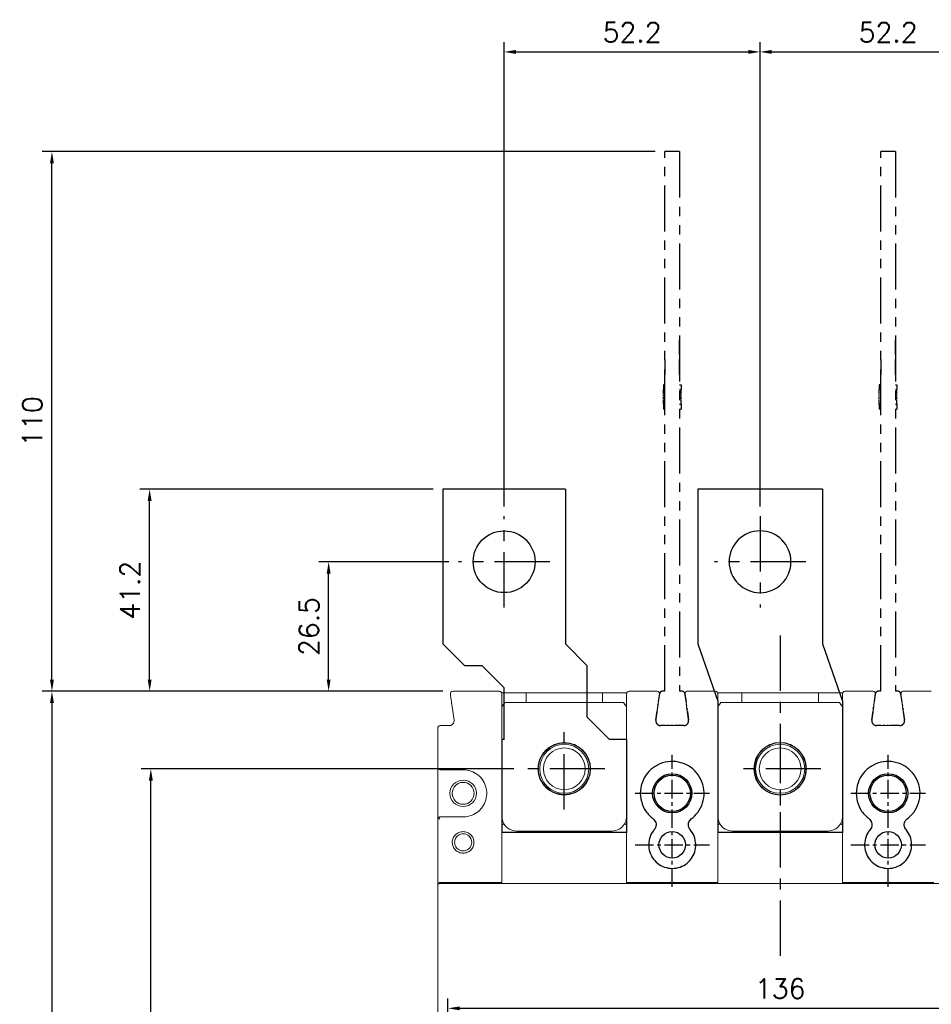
# Model space of a CAD drawing. Extents: x -2100 to 2710, y -907 to 1810.
# Tile 19 of 22: x -1012 to -826, y 1438 to 1638. Entities that reach past the tile are written whole.
import ezdxf

# ---------------------------------------------------------------- set-up
doc = ezdxf.new("R2010")
doc.units = 0
doc.header["$LTSCALE"] = 3
doc.header["$MEASUREMENT"] = 0
doc.linetypes.add('CENTER', pattern=[2, 1.25, -0.25, 0.25, -0.25])
doc.linetypes.add('PHANTOM2', pattern=[1.25, 0.625, -0.125, 0.125, -0.125, 0.125, -0.125])
doc.layers.get('0').update_dxf_attribs({"linetype": 'CONTINUOUS'})
doc.layers.get('Defpoints').update_dxf_attribs({"linetype": 'CONTINUOUS'})
for name, color, linetype in [('ce', 4, 'CENTER'), ('cen', 1, 'CENTER'), ('di', 3, 'CONTINUOUS'), ('DIM', 3, 'CONTINUOUS'), ('dwg', 7, 'CONTINUOUS'), ('TOP', 7, 'CONTINUOUS')]:
    doc.layers.add(name, color=color, linetype=linetype)
doc.styles.add('KIM', font='ROMANS.shx', dxfattribs={"height": 5, "bigfont": 'GSG1.shx'})
doc.styles.get("Standard").update_dxf_attribs({"font": 'romans.shx', "height": 4, "bigfont": 'ghs.shx'})
doc.dimstyles.new('STANDARD$0', dxfattribs={"dimtxt": 5, "dimasz": 5, "dimexe": 1, "dimexo": 2, "dimgap": 2, "dimtad": 1, "dimdec": 4, "dimzin": 12, "dimdsep": 46, "dimtxsty": 'KIM', "dimcen": -1, "dimdle": 0.1, "dimadec": 0, "dimazin": 0, "dimtfac": 1, "dimtdec": 4, "dimtmove": 0, "dimatfit": 3, "dimfxl": 0, "dimtolj": 1, "dimtzin": 0, "dimarcsym": 0})

# ---------------------------------------------------------------- blocks, each defined once
blk = doc.blocks.new('fsadfsafas')
at = {"layer": 'cen', "ltscale": 3}
for p, q in [((614, 610.86), (614, 629.46)), ((623.3, 620.16), (604.7, 620.16)), ((626.25, 569.66), (626.25, 586.26)), ((634.55, 577.96), (617.95, 577.96))]:
    blk.add_line(p, q, dxfattribs=at)
at = {"layer": 'dwg'}
for p, q in [((626.5, 634.96), (601.5, 634.96)), ((601.5, 634.96), (601.5, 603.46)), ((626.5, 634.96), (626.5, 603.41)), ((601.5, 603.46), (606, 598.96)), ((626.5, 603.41), (630.95, 598.96)), ((609.5, 598.96), (606, 598.96)), ((609.5, 598.96), (614, 594.46)), ((630.95, 588.46), (630.95, 598.96)), ((614, 583.96), (614, 594.46)), ((635.45, 583.96), (630.95, 588.46)), ((614, 583.96), (613.55, 583.96)), ((613.55, 583.96), (613.55, 564.96)), ((638.95, 583.96), (635.45, 583.96)), ((638.95, 583.96), (638.95, 564.96)), ((638.95, 564.96), (613.55, 564.96))]:
    blk.add_line(p, q, dxfattribs=at)
for centre, radius in [((614, 620.16), 6.3), ((626.25, 577.96), 5.3)]:
    blk.add_circle(centre, radius, dxfattribs=at)
blk = doc.blocks.new('fsadfadsfas')
at = {"layer": 'cen', "ltscale": 3}
for p, q in [((1428.96, 638.76), (1428.96, 655.36)), ((1437.26, 647.06), (1420.66, 647.06)), ((1424.86, 595.56), (1424.86, 614.16)), ((1434.16, 604.86), (1415.56, 604.86))]:
    blk.add_line(p, q, dxfattribs=at)
at = {"layer": 'dwg'}
for p, q in [((1416.26, 633.26), (1416.26, 660.06)), ((1441.66, 660.06), (1416.26, 660.06)), ((1441.66, 633.26), (1441.66, 660.06)), ((1412.16, 621.56), (1416.26, 633.26)), ((1437.56, 621.56), (1441.66, 633.26)), ((1412.16, 590.06), (1412.16, 621.56)), ((1437.56, 590.06), (1437.56, 621.56)), ((1437.56, 590.06), (1412.16, 590.06))]:
    blk.add_line(p, q, dxfattribs=at)
for centre, radius in [((1428.96, 647.06), 5.3), ((1424.86, 604.86), 6.3)]:
    blk.add_circle(centre, radius, dxfattribs=at)
blk = doc.blocks.new('*D13')
at = {"layer": 'Defpoints', "color": 0}
for p in [(-861.06, 1631.81), (-913.21, 1537.18), (-861.06, 1537.18)]:
    blk.add_point(p, dxfattribs=at)
at = {"layer": 'di'}
for p, q in [((-913.21, 1539.18), (-913.21, 1633.81)), ((-861.06, 1539.18), (-861.06, 1633.81)), ((-910.81, 1631.81), (-863.46, 1631.81))]:
    blk.add_line(p, q, dxfattribs=at)
for points in [[(-910.81, 1632.21), (-910.81, 1631.41), (-913.21, 1631.81)], [(-863.46, 1632.21), (-863.46, 1631.41), (-861.06, 1631.81)]]:
    blk.add_solid(points, dxfattribs=at)
at = {"layer": 'di', "insert": (-887.13, 1635.81), "char_height": 4, "attachment_point": 5}
blk.add_mtext('\\A1;52.2', dxfattribs=at)
blk = doc.blocks.new('*D14')
at = {"layer": 'Defpoints', "color": 0}
for p in [(-808.86, 1631.81), (-861.06, 1537.18), (-808.86, 1537.18)]:
    blk.add_point(p, dxfattribs=at)
at = {"layer": 'di'}
for p, q in [((-861.06, 1539.18), (-861.06, 1633.81)), ((-808.86, 1539.18), (-808.86, 1633.81)), ((-858.66, 1631.81), (-811.26, 1631.81))]:
    blk.add_line(p, q, dxfattribs=at)
for points in [[(-858.66, 1632.21), (-858.66, 1631.41), (-861.06, 1631.81)], [(-811.26, 1632.21), (-811.26, 1631.41), (-808.86, 1631.81)]]:
    blk.add_solid(points, dxfattribs=at)
at = {"layer": 'di', "insert": (-834.96, 1635.81), "char_height": 4, "attachment_point": 5}
blk.add_mtext('\\A1;52.2', dxfattribs=at)
blk = doc.blocks.new('*D22')
at = {"layer": 'Defpoints', "color": 0}
for p in [(-923.68, 1501.48), (-1005.37, 1244.88), (-923.68, 1244.88)]:
    blk.add_point(p, dxfattribs=at)
at = {"layer": 'di'}
for p, q in [((-925.68, 1501.48), (-1007.37, 1501.48)), ((-1005.37, 1499.08), (-1005.37, 1247.28)), ((-925.68, 1244.88), (-1007.37, 1244.88))]:
    blk.add_line(p, q, dxfattribs=at)
for points in [[(-1005.77, 1499.08), (-1004.97, 1499.08), (-1005.37, 1501.48)], [(-1005.77, 1247.28), (-1004.97, 1247.28), (-1005.37, 1244.88)]]:
    blk.add_solid(points, dxfattribs=at)
at = {"layer": 'di', "insert": (-1009.37, 1373.18), "char_height": 4, "attachment_point": 5, "rotation": 90}
blk.add_mtext('\\A1;257', dxfattribs=at)
blk = doc.blocks.new('*D23')
at = {"layer": 'Defpoints', "color": 0}
for p in [(-985.21, 1485.68), (-909.26, 1485.68), (-909.26, 1260.68)]:
    blk.add_point(p, dxfattribs=at)
at = {"layer": 'di'}
for p, q in [((-911.26, 1485.68), (-987.21, 1485.68)), ((-985.21, 1263.08), (-985.21, 1483.28)), ((-911.26, 1260.68), (-987.21, 1260.68))]:
    blk.add_line(p, q, dxfattribs=at)
for points in [[(-985.61, 1483.28), (-984.81, 1483.28), (-985.21, 1485.68)], [(-985.61, 1263.08), (-984.81, 1263.08), (-985.21, 1260.68)]]:
    blk.add_solid(points, dxfattribs=at)
at = {"layer": 'di', "insert": (-989.21, 1373.18), "char_height": 4, "attachment_point": 5, "rotation": 90}
blk.add_mtext('\\A1;225', dxfattribs=at)
blk = doc.blocks.new('*D25')
at = {"layer": 'Defpoints', "color": 0}
for p in [(-985.46, 1542.68), (-925.71, 1542.68), (-923.68, 1501.48)]:
    blk.add_point(p, dxfattribs=at)
at = {"layer": 'di'}
for p, q in [((-927.71, 1542.68), (-987.46, 1542.68)), ((-985.46, 1503.88), (-985.46, 1540.28)), ((-925.68, 1501.48), (-987.46, 1501.48))]:
    blk.add_line(p, q, dxfattribs=at)
for points in [[(-985.86, 1540.28), (-985.06, 1540.28), (-985.46, 1542.68)], [(-985.86, 1503.88), (-985.06, 1503.88), (-985.46, 1501.48)]]:
    blk.add_solid(points, dxfattribs=at)
at = {"layer": 'di', "insert": (-989.46, 1522.08), "char_height": 4, "attachment_point": 5, "rotation": 90}
blk.add_mtext('\\A1;41.2', dxfattribs=at)
blk = doc.blocks.new('*D43')
at = {"layer": 'Defpoints', "color": 0}
for p in [(-948.98, 1527.88), (-922.51, 1527.88), (-923.68, 1501.48)]:
    blk.add_point(p, dxfattribs=at)
at = {"layer": 'di'}
for p, q in [((-924.51, 1527.88), (-950.98, 1527.88)), ((-948.98, 1503.88), (-948.98, 1525.48)), ((-925.68, 1501.48), (-950.98, 1501.48))]:
    blk.add_line(p, q, dxfattribs=at)
for points in [[(-949.38, 1525.48), (-948.58, 1525.48), (-948.98, 1527.88)], [(-949.38, 1503.88), (-948.58, 1503.88), (-948.98, 1501.48)]]:
    blk.add_solid(points, dxfattribs=at)
at = {"layer": 'di', "insert": (-952.98, 1514.68), "char_height": 4, "attachment_point": 5, "rotation": 90}
blk.add_mtext('\\A1;26.5', dxfattribs=at)
blk = doc.blocks.new('*D45')
at = {"layer": 'Defpoints', "color": 0}
for p in [(-789.25, 1436.86), (-924.67, 1417.44), (-789.25, 1417.25)]:
    blk.add_point(p, dxfattribs=at)
at = {"layer": 'di'}
for p, q in [((-924.67, 1419.44), (-924.67, 1438.86)), ((-789.25, 1419.25), (-789.25, 1438.86)), ((-922.27, 1436.86), (-791.65, 1436.86))]:
    blk.add_line(p, q, dxfattribs=at)
for points in [[(-922.27, 1437.26), (-922.27, 1436.46), (-924.67, 1436.86)], [(-791.65, 1437.26), (-791.65, 1436.46), (-789.25, 1436.86)]]:
    blk.add_solid(points, dxfattribs=at)
at = {"layer": 'di', "insert": (-856.96, 1440.86), "char_height": 4, "attachment_point": 5}
blk.add_mtext('\\A1;136', dxfattribs=at)
blk = doc.blocks.new('ftuseduets')
at = {"layer": 'DIM', "color": 4, "linetype": 'PHANTOM2', "ltscale": 0.2}
for p, q in [((507.828, 171.36), (507.984, 172.446)), ((509.005, 172.446), (509.163, 171.361))]:
    blk.add_line(p, q, dxfattribs=at)
for centre, radius, start, end in [((508.083, 172.432), 0.1, 90, 171.87), ((508.907, 172.432), 0.1, 8.2422, 90), ((508.026, 171.332), 0.2, 171.87, 270), ((508.965, 171.332), 0.2, 270, 8.2422)]:
    blk.add_arc(centre, radius, start, end, dxfattribs=at)
at = {"layer": 'TOP', "color": 4, "linetype": 'PHANTOM2'}
for p, q in [((508.196, 172.532), (508.196, 194.532)), ((508.796, 194.532), (508.196, 194.532)), ((508.796, 194.532), (508.796, 172.532)), ((508.796, 186.258), (508.796, 186.863)), ((508.196, 186.056), (508.196, 185.45)), ((508.796, 185.45), (508.796, 186.056)), ((508.156, 185.032), (508.136, 185.032)), ((508.136, 185.032), (508.136, 184.965)), ((508.136, 184.958), (508.136, 184.936)), ((508.136, 184.928), (508.136, 184.906)), ((508.136, 184.899), (508.136, 184.832)), ((508.136, 184.632), (508.136, 184.832)), ((508.156, 184.832), (508.136, 184.832)), ((508.165, 185.032), (508.158, 185.032)), ((508.165, 184.832), (508.158, 184.832)), ((508.174, 185.032), (508.167, 185.032)), ((508.174, 184.832), (508.167, 184.832)), ((508.196, 185.032), (508.176, 185.032)), ((508.196, 184.832), (508.176, 184.832)), ((508.796, 185.032), (508.816, 185.032)), ((508.796, 184.832), (508.816, 184.832)), ((508.818, 185.032), (508.825, 185.032)), ((508.818, 184.832), (508.825, 184.832)), ((508.827, 185.032), (508.834, 185.032)), ((508.827, 184.832), (508.834, 184.832)), ((508.836, 185.032), (508.856, 185.032)), ((508.836, 184.832), (508.856, 184.832)), ((508.856, 185.032), (508.856, 184.965)), ((508.856, 184.958), (508.856, 184.936)), ((508.856, 184.928), (508.856, 184.906)), ((508.856, 184.899), (508.856, 184.832)), ((508.856, 184.632), (508.856, 184.832)), ((508.136, 184.543), (508.136, 184.61)), ((508.136, 184.454), (508.136, 184.521)), ((508.136, 184.232), (508.136, 184.432)), ((508.856, 184.543), (508.856, 184.61)), ((508.856, 184.454), (508.856, 184.521)), ((508.856, 184.232), (508.856, 184.432)), ((508.136, 184.232), (508.136, 184.165)), ((508.156, 184.232), (508.136, 184.232)), ((508.136, 184.158), (508.136, 184.136)), ((508.136, 184.128), (508.136, 184.106)), ((508.136, 184.099), (508.136, 184.032)), ((508.156, 184.032), (508.136, 184.032)), ((508.165, 184.232), (508.158, 184.232)), ((508.165, 184.032), (508.158, 184.032)), ((508.174, 184.232), (508.167, 184.232)), ((508.174, 184.032), (508.167, 184.032)), ((508.196, 184.232), (508.176, 184.232)), ((508.196, 184.032), (508.176, 184.032)), ((508.796, 184.232), (508.816, 184.232)), ((508.796, 184.032), (508.816, 184.032)), ((508.818, 184.232), (508.825, 184.232)), ((508.818, 184.032), (508.825, 184.032)), ((508.827, 184.232), (508.834, 184.232)), ((508.827, 184.032), (508.834, 184.032)), ((508.836, 184.232), (508.856, 184.232)), ((508.836, 184.032), (508.856, 184.032)), ((508.856, 184.232), (508.856, 184.165)), ((508.856, 184.158), (508.856, 184.136)), ((508.856, 184.128), (508.856, 184.106)), ((508.856, 184.099), (508.856, 184.032))]:
    blk.add_line(p, q, dxfattribs=at)
at = {"layer": 'TOP', "color": 4, "linetype": 'PHANTOM2', "ltscale": 0.2}
for p, q in [((508.196, 172.532), (508.083, 172.532)), ((508.907, 172.532), (508.796, 172.532)), ((508.833, 172.532), (508.796, 172.532)), ((508.85, 172.532), (508.838, 172.532)), ((508.867, 172.532), (508.854, 172.532)), ((508.907, 172.532), (508.871, 172.532)), ((508.965, 171.132), (508.026, 171.132))]:
    blk.add_line(p, q, dxfattribs=at)
blk = doc.blocks.new('123126')
at = {"layer": 'ce'}
blk.add_blockref('ftuseduets', (-1607.61, 1643.428), dxfattribs=at)
blk = doc.blocks.new('*D118')
at = {"layer": 'Defpoints', "color": 0}
for p in [(-1005.37, 1611.48), (-880.46, 1611.48), (-923.68, 1501.48)]:
    blk.add_point(p, dxfattribs=at)
at = {"layer": 'di'}
for p, q in [((-882.46, 1611.48), (-1007.37, 1611.48)), ((-1005.37, 1503.88), (-1005.37, 1609.08)), ((-925.68, 1501.48), (-1007.37, 1501.48))]:
    blk.add_line(p, q, dxfattribs=at)
for points in [[(-1005.77, 1609.08), (-1004.97, 1609.08), (-1005.37, 1611.48)], [(-1005.77, 1503.88), (-1004.97, 1503.88), (-1005.37, 1501.48)]]:
    blk.add_solid(points, dxfattribs=at)
at = {"layer": 'di', "insert": (-1009.37, 1556.48), "char_height": 4, "attachment_point": 5, "rotation": 90}
blk.add_mtext('\\A1;110', dxfattribs=at)

msp = doc.modelspace()

# ---------------------------------------------------------------- linework, layer by layer
at = {"color": 7, "linetype": 'Continuous', "lineweight": 15}
for p, q in [((-923.683, 1501.484), (-914.159, 1501.484)), ((-887.759, 1501.484), (-882.036, 1501.484)), ((-875.883, 1501.484), (-870.159, 1501.484)), ((-843.759, 1501.484), (-838.036, 1501.484)), ((-831.883, 1501.484), (-826.159, 1501.484)), ((-913.701, 1501.184), (-908.759, 1501.184)), ((-908.759, 1501.184), (-908.759, 1499.184)), ((-893.159, 1501.184), (-908.759, 1501.184)), ((-893.159, 1499.184), (-893.159, 1501.184)), ((-893.159, 1501.184), (-888.218, 1501.184)), ((-864.759, 1501.184), (-869.701, 1501.184)), ((-864.759, 1501.184), (-864.759, 1499.184)), ((-849.159, 1501.184), (-864.759, 1501.184)), ((-849.159, 1499.184), (-849.159, 1501.184)), ((-844.218, 1501.184), (-849.159, 1501.184)), ((-923.422, 1495.625), (-923.821, 1498.413)), ((-913.059, 1499.184), (-913.659, 1498.334)), ((-913.659, 1498.484), (-913.659, 1475.984)), ((-913.059, 1499.184), (-888.859, 1499.184)), ((-888.259, 1498.334), (-888.859, 1499.184)), ((-888.259, 1475.984), (-888.259, 1498.484)), ((-881.898, 1498.413), (-882.296, 1495.625)), ((-881.872, 1498.296), (-882.296, 1495.325)), ((-876.047, 1498.296), (-875.622, 1495.325)), ((-875.622, 1495.625), (-876.021, 1498.413)), ((-869.059, 1499.184), (-869.659, 1498.334)), ((-869.659, 1498.484), (-869.659, 1475.984)), ((-869.059, 1499.184), (-844.859, 1499.184)), ((-844.259, 1498.334), (-844.859, 1499.184)), ((-844.259, 1475.984), (-844.259, 1498.484)), ((-837.898, 1498.413), (-838.296, 1495.625)), ((-837.872, 1498.296), (-838.296, 1495.325)), ((-832.047, 1498.296), (-831.622, 1495.325)), ((-831.622, 1495.625), (-832.021, 1498.413)), ((-926.759, 1485.984), (-926.759, 1493.984)), ((-926.259, 1494.484), (-924.412, 1494.484)), ((-881.306, 1494.484), (-876.612, 1494.484)), ((-837.306, 1494.484), (-832.612, 1494.484)), ((-926.759, 1475.384), (-926.759, 1485.984)), ((-921.559, 1485.484), (-926.259, 1485.484)), ((-926.759, 1461.984), (-926.759, 1475.384)), ((-926.259, 1475.884), (-921.559, 1475.884)), ((-913.659, 1462.484), (-913.659, 1474.181)), ((-888.259, 1462.484), (-888.259, 1474.181)), ((-869.659, 1462.484), (-869.659, 1474.181)), ((-844.259, 1462.484), (-844.259, 1474.181)), ((-910.659, 1472.984), (-891.259, 1472.984)), ((-866.659, 1472.984), (-847.259, 1472.984)), ((-926.759, 1461.719), (-926.759, 1461.984)), ((-926.759, 1284.649), (-926.759, 1461.719)), ((-926.478, 1462.484), (-926.478, 1462.283)), ((-926.31, 1462.484), (-926.478, 1462.484)), ((-926.459, 1462.284), (-787.459, 1462.284)), ((-926.31, 1462.484), (-913.659, 1462.484)), ((-888.259, 1462.484), (-869.659, 1462.484)), ((-844.259, 1462.484), (-825.659, 1462.484))]:
    msp.add_line(p, q, dxfattribs=at)
at = {"color": 7, "linetype": 'Continuous', "lineweight": 15, "flags": 128}
for points in [[(-881.541, 1500.613), (-881.537, 1500.72), (-881.554, 1500.817)], [(-837.541, 1500.613), (-837.537, 1500.72), (-837.554, 1500.817)]]:
    msp.add_lwpolyline(points, dxfattribs=at)
at = {"color": 7, "linetype": 'Continuous', "lineweight": 15}
for centre, radius in [((-900.959, 1485.684), 5.35), ((-900.959, 1485.684), 5), ((-900.959, 1485.684), 4.25), ((-856.959, 1485.684), 5.35), ((-856.959, 1485.684), 5), ((-856.959, 1485.684), 4.25), ((-921.559, 1480.684), 2.7), ((-921.559, 1480.684), 2.225)]:
    msp.add_circle(centre, radius, dxfattribs=at)
for centre, radius in [((-878.959, 1480.684), 4), ((-878.959, 1480.684), 3.7), ((-834.959, 1480.684), 4), ((-834.959, 1480.684), 3.7), ((-878.959, 1470.184), 2.7), ((-834.959, 1470.184), 2.7)]:
    msp.add_circle(centre, radius)
for centre, radius, start, end in [((-923.683, 1500.984), 0.5, 90, 188.1301), ((-914.159, 1500.984), 0.5, 0, 90), ((-887.759, 1500.984), 0.5, 90, 180), ((-882.036, 1500.984), 0.5, 351.8699, 90), ((-875.883, 1500.984), 0.5, 90, 188.1301), ((-870.159, 1500.984), 0.5, 0, 90), ((-843.759, 1500.984), 0.5, 90, 180), ((-838.036, 1500.984), 0.5, 351.8699, 90), ((-831.883, 1500.984), 0.5, 90, 188.1301), ((-875.883, 1500.684), 0.5, 149.25665, 188.1301), ((-831.883, 1500.684), 0.5, 149.25665, 188.1301), ((-926.259, 1493.984), 0.5, 90, 180), ((-926.259, 1485.984), 0.5, 180, 270), ((-926.259, 1475.384), 0.5, 137.9984, 180), ((-910.659, 1475.984), 3, 210.11955, 270), ((-891.259, 1475.984), 3, 270, 330.26227), ((-866.659, 1475.984), 3, 209.73773, 270), ((-847.259, 1475.984), 3, 270, 330.26227)]:
    msp.add_arc(centre, radius, start, end, dxfattribs=at)
msp.add_ellipse((-926.459, 1461.984), major_axis=(0, -0.301), ratio=0.9982744, start_param=3.1415927, end_param=4.712389, dxfattribs=at)
for points, knots in [([(-923.821, 1498.413), (-923.861, 1498.697), (-923.942, 1499.265), (-924.05, 1500.02), (-924.131, 1500.586), (-924.172, 1500.874), (-924.176, 1500.903), (-924.178, 1500.913)], [0, 0, 0, 0, 0.2174332, 0.4348541, 0.652388, 0.8686965, 1, 1, 1, 1]), ([(-913.659, 1500.984), (-913.659, 1500.956), (-913.659, 1500.901), (-913.659, 1500.466), (-913.659, 1499.827), (-913.659, 1499.125), (-913.659, 1498.664), (-913.659, 1498.484)], [0, 0, 0, 0, 0.216177, 0.4323752, 0.6479764, 0.8624563, 1, 1, 1, 1]), ([(-888.259, 1498.484), (-888.259, 1498.763), (-888.259, 1499.32), (-888.259, 1500.064), (-888.259, 1500.629), (-888.259, 1500.938), (-888.259, 1500.971), (-888.259, 1500.984)], [0, 0, 0, 0, 0.2116692, 0.4233033, 0.6359511, 0.850839, 1, 1, 1, 1]), ([(-881.541, 1500.913), (-881.545, 1500.886), (-881.552, 1500.832), (-881.613, 1500.41), (-881.702, 1499.788), (-881.802, 1499.084), (-881.87, 1498.61), (-881.898, 1498.413)], [0, 0, 0, 0, 0.21175, 0.4235127, 0.6352042, 0.8481867, 1, 1, 1, 1]), ([(-876.021, 1498.413), (-876.061, 1498.695), (-876.141, 1499.257), (-876.249, 1500.009), (-876.329, 1500.574), (-876.372, 1500.871), (-876.376, 1500.901), (-876.378, 1500.913)], [0, 0, 0, 0, 0.2162174, 0.4325031, 0.6470846, 0.8596141, 1, 1, 1, 1]), ([(-869.659, 1500.984), (-869.659, 1500.956), (-869.659, 1500.9), (-869.659, 1500.461), (-869.659, 1499.817), (-869.659, 1499.115), (-869.659, 1498.659), (-869.659, 1498.484)], [0, 0, 0, 0, 0.2178729, 0.4357917, 0.6524092, 0.8666222, 1, 1, 1, 1]), ([(-844.259, 1498.484), (-844.259, 1498.763), (-844.259, 1499.32), (-844.259, 1500.064), (-844.259, 1500.629), (-844.259, 1500.938), (-844.259, 1500.971), (-844.259, 1500.984)], [0, 0, 0, 0, 0.2116692, 0.4233033, 0.6359511, 0.850839, 1, 1, 1, 1]), ([(-837.541, 1500.913), (-837.545, 1500.886), (-837.552, 1500.832), (-837.613, 1500.41), (-837.702, 1499.788), (-837.802, 1499.084), (-837.87, 1498.61), (-837.898, 1498.413)], [0, 0, 0, 0, 0.21175, 0.4235127, 0.6352041, 0.8481867, 1, 1, 1, 1]), ([(-832.021, 1498.413), (-832.061, 1498.695), (-832.141, 1499.257), (-832.249, 1500.009), (-832.329, 1500.574), (-832.372, 1500.871), (-832.376, 1500.901), (-832.378, 1500.913)], [0, 0, 0, 0, 0.2162174, 0.4325031, 0.6470846, 0.8596141, 1, 1, 1, 1]), ([(-924.412, 1494.484), (-924.3, 1494.495), (-924.075, 1494.517), (-923.775, 1494.69), (-923.549, 1494.944), (-923.409, 1495.27), (-923.418, 1495.504), (-923.422, 1495.625)], [0, 0, 0, 0, 0.19777454, 0.3953571, 0.5924541, 0.78913881, 1, 1, 1, 1]), ([(-882.296, 1495.625), (-882.301, 1495.513), (-882.311, 1495.287), (-882.183, 1494.967), (-881.965, 1494.708), (-881.662, 1494.522), (-881.428, 1494.497), (-881.306, 1494.484)], [0, 0, 0, 0, 0.1964016, 0.3928595, 0.5895785, 0.7867319, 1, 1, 1, 1]), ([(-876.612, 1494.484), (-876.5, 1494.495), (-876.275, 1494.517), (-875.975, 1494.69), (-875.749, 1494.944), (-875.609, 1495.27), (-875.618, 1495.504), (-875.622, 1495.625)], [0, 0, 0, 0, 0.1973377, 0.394695, 0.5920254, 0.7890442, 1, 1, 1, 1]), ([(-838.296, 1495.625), (-838.301, 1495.513), (-838.311, 1495.287), (-838.183, 1494.967), (-837.965, 1494.708), (-837.662, 1494.522), (-837.428, 1494.497), (-837.306, 1494.484)], [0, 0, 0, 0, 0.1964016, 0.3928595, 0.5895785, 0.7867319, 1, 1, 1, 1]), ([(-832.612, 1494.484), (-832.5, 1494.495), (-832.275, 1494.517), (-831.975, 1494.69), (-831.749, 1494.944), (-831.609, 1495.27), (-831.618, 1495.504), (-831.622, 1495.625)], [0, 0, 0, 0, 0.1973377, 0.3946958, 0.5920255, 0.7890443, 1, 1, 1, 1]), ([(-921.559, 1475.884), (-921.385, 1475.89), (-920.673, 1475.914), (-919.446, 1476.275), (-918.106, 1477.219), (-917.155, 1478.556), (-916.699, 1480.132), (-916.79, 1481.771), (-917.418, 1483.289), (-918.511, 1484.503), (-919.945, 1485.326), (-921.021, 1485.431), (-921.559, 1485.484)], [0, 0, 0, 0, 0.0349024, 0.1422144, 0.2496426, 0.3568779, 0.4640098, 0.5713243, 0.6787558, 0.7859579, 0.8929777, 1, 1, 1, 1]), ([(-926.259, 1475.884), (-926.26, 1475.884), (-926.314, 1475.884), (-926.428, 1475.865), (-926.554, 1475.798), (-926.616, 1475.733), (-926.631, 1475.719)], [0, 0, 0, 0, 0.0083714, 0.4041021, 0.8638238, 1, 1, 1, 1]), ([(-926.631, 1475.719), (-926.581, 1475.665), (-926.485, 1475.561), (-926.368, 1475.442), (-926.311, 1475.385), (-926.31, 1475.384)], [0, 0, 0, 0, 0.5110215, 0.9909427, 1, 1, 1, 1]), ([(-913.659, 1475.984), (-913.63, 1475.646), (-913.584, 1475.116), (-913.342, 1474.648), (-913.254, 1474.479)], [0, 0, 0, 0, 0.63774542, 1, 1, 1, 1]), ([(-888.654, 1474.496), (-888.57, 1474.661), (-888.333, 1475.124), (-888.288, 1475.648), (-888.259, 1475.984)], [0, 0, 0, 0, 0.3574548, 1, 1, 1, 1]), ([(-869.659, 1475.984), (-869.63, 1475.648), (-869.585, 1475.124), (-869.349, 1474.661), (-869.264, 1474.496)], [0, 0, 0, 0, 0.6425453, 1, 1, 1, 1]), ([(-844.654, 1474.496), (-844.57, 1474.661), (-844.333, 1475.124), (-844.288, 1475.648), (-844.259, 1475.984)], [0, 0, 0, 0, 0.3574547, 1, 1, 1, 1]), ([(-913.659, 1474.181), (-913.659, 1474.189), (-913.659, 1474.204), (-913.654, 1474.222), (-913.646, 1474.234), (-913.641, 1474.238), (-913.639, 1474.24)], [0, 0, 0, 0, 0.3476387, 0.6977052, 0.8729383, 1, 1, 1, 1]), ([(-913.254, 1474.479), (-913.254, 1474.478), (-913.254, 1474.478), (-913.259, 1474.473), (-913.289, 1474.451), (-913.375, 1474.397), (-913.495, 1474.324), (-913.591, 1474.268), (-913.639, 1474.24)], [0, 0, 0, 0, 0.0240307, 0.0863001, 0.3148167, 0.5432401, 0.7716189, 1, 1, 1, 1]), ([(-888.654, 1474.496), (-888.654, 1474.496), (-888.655, 1474.495), (-888.652, 1474.491), (-888.628, 1474.471), (-888.547, 1474.419), (-888.431, 1474.348), (-888.336, 1474.292), (-888.288, 1474.265)], [0, 0, 0, 0, 0.0208296, 0.0606004, 0.2956476, 0.5304868, 0.765245, 1, 1, 1, 1]), ([(-888.288, 1474.265), (-888.285, 1474.262), (-888.275, 1474.255), (-888.265, 1474.234), (-888.26, 1474.208), (-888.259, 1474.189), (-888.259, 1474.181)], [0, 0, 0, 0, 0.15904823, 0.36660836, 0.74923667, 1, 1, 1, 1]), ([(-869.659, 1474.181), (-869.659, 1474.192), (-869.658, 1474.213), (-869.652, 1474.239), (-869.641, 1474.257), (-869.633, 1474.262), (-869.63, 1474.265)], [0, 0, 0, 0, 0.3460891, 0.694524, 0.8684932, 1, 1, 1, 1]), ([(-869.264, 1474.496), (-869.264, 1474.496), (-869.264, 1474.495), (-869.266, 1474.491), (-869.291, 1474.471), (-869.371, 1474.419), (-869.488, 1474.348), (-869.583, 1474.292), (-869.63, 1474.265)], [0, 0, 0, 0, 0.0208297, 0.0606006, 0.295648, 0.5304888, 0.7652457, 1, 1, 1, 1]), ([(-844.654, 1474.496), (-844.654, 1474.496), (-844.655, 1474.495), (-844.652, 1474.491), (-844.628, 1474.471), (-844.547, 1474.419), (-844.431, 1474.348), (-844.336, 1474.292), (-844.288, 1474.265)], [0, 0, 0, 0, 0.0208297, 0.0606006, 0.295648, 0.5304888, 0.7652457, 1, 1, 1, 1]), ([(-844.288, 1474.265), (-844.285, 1474.262), (-844.275, 1474.255), (-844.265, 1474.234), (-844.26, 1474.208), (-844.259, 1474.189), (-844.259, 1474.181)], [0, 0, 0, 0, 0.1590608, 0.3666174, 0.7492414, 1, 1, 1, 1]), ([(-919.357, 1470.684), (-919.392, 1470.397), (-919.46, 1469.823), (-919.969, 1469.089), (-920.703, 1468.606), (-921.571, 1468.43), (-922.437, 1468.606), (-923.176, 1469.089), (-923.663, 1469.823), (-923.843, 1470.686), (-923.664, 1471.548), (-923.175, 1472.28), (-922.436, 1472.762), (-921.57, 1472.938), (-920.702, 1472.761), (-919.968, 1472.278), (-919.46, 1471.545), (-919.391, 1470.971), (-919.357, 1470.684)], [0, 0, 0, 0, 0.0622507, 0.124664, 0.1872849, 0.2500194, 0.3127171, 0.375258, 0.4377337, 0.5001499, 0.5624032, 0.6247434, 0.6873253, 0.7500656, 0.8128155, 0.8754127, 0.9377772, 1, 1, 1, 1]), ([(-919.809, 1470.684), (-919.827, 1470.875), (-919.861, 1471.235), (-920.104, 1471.692), (-920.403, 1472.019), (-920.785, 1472.277), (-921.178, 1472.41), (-921.626, 1472.448), (-922.021, 1472.392), (-922.445, 1472.215), (-922.785, 1471.959), (-923.043, 1471.637), (-923.248, 1471.227), (-923.348, 1470.685), (-923.249, 1470.143), (-923.043, 1469.732), (-922.785, 1469.41), (-922.445, 1469.153), (-922.082, 1469.002), (-921.82, 1468.949), (-921.656, 1468.936), (-921.491, 1468.932), (-921.179, 1468.958), (-920.785, 1469.091), (-920.403, 1469.349), (-920.104, 1469.677), (-919.861, 1470.133), (-919.827, 1470.493), (-919.809, 1470.684)], [0, 0, 0, 0, 0.05200373, 0.09810666, 0.13829268, 0.17254776, 0.22306138, 0.24987113, 0.29500156, 0.33063633, 0.37491596, 0.40995452, 0.44248196, 0.49977469, 0.55724486, 0.5898525, 0.62496527, 0.66928859, 0.70492254, 0.73184204, 0.74203147, 0.7500331, 0.7769033, 0.8274524, 0.86171635, 0.90190524, 0.94800526, 1, 1, 1, 1])]:
    msp.add_open_spline(points, degree=3, knots=knots, dxfattribs=at)
for points, knots in [([(-875.068, 1475.478), (-874.6, 1475.893), (-873.589, 1476.79), (-872.649, 1478.693), (-872.337, 1480.881), (-872.777, 1483.063), (-873.911, 1484.973), (-875.609, 1486.397), (-877.679, 1487.182), (-879.897, 1487.242), (-882.014, 1486.562), (-883.784, 1485.222), (-885.009, 1483.379), (-885.562, 1481.232), (-885.366, 1479.027), (-884.479, 1476.964), (-883.394, 1475.973), (-882.851, 1475.478)], [0, 0, 0, 0, 0.0576455, 0.1246599, 0.1917276, 0.2592147, 0.3268307, 0.3940899, 0.4611735, 0.5282591, 0.5958477, 0.6633841, 0.7305035, 0.797489, 0.8648338, 0.9324162, 1, 1, 1, 1]), ([(-831.068, 1475.478), (-830.6, 1475.893), (-829.589, 1476.79), (-828.649, 1478.693), (-828.337, 1480.881), (-828.777, 1483.063), (-829.911, 1484.973), (-831.609, 1486.397), (-833.679, 1487.182), (-835.897, 1487.242), (-838.014, 1486.562), (-839.784, 1485.222), (-841.009, 1483.379), (-841.562, 1481.232), (-841.366, 1479.027), (-840.479, 1476.964), (-839.394, 1475.973), (-838.851, 1475.478)], [0, 0, 0, 0, 0.0576455, 0.1246599, 0.1917276, 0.2592147, 0.3268307, 0.3940899, 0.4611735, 0.5282591, 0.5958477, 0.6633841, 0.7305035, 0.797489, 0.8648338, 0.9324162, 1, 1, 1, 1]), ([(-882.851, 1475.478), (-882.743, 1475.382), (-882.509, 1475.174), (-882.291, 1474.731), (-882.223, 1474.227), (-882.318, 1473.718), (-882.512, 1473.441), (-882.609, 1473.302)], [0, 0, 0, 0, 0.1767702, 0.3824571, 0.5882182, 0.7941418, 1, 1, 1, 1]), ([(-875.31, 1473.302), (-875.394, 1473.419), (-875.577, 1473.674), (-875.692, 1474.152), (-875.648, 1474.66), (-875.443, 1475.136), (-875.193, 1475.364), (-875.068, 1475.478)], [0, 0, 0, 0, 0.1762349, 0.3819524, 0.5878501, 0.7939744, 1, 1, 1, 1]), ([(-838.851, 1475.478), (-838.743, 1475.382), (-838.509, 1475.174), (-838.291, 1474.731), (-838.223, 1474.227), (-838.318, 1473.718), (-838.512, 1473.441), (-838.609, 1473.302)], [0, 0, 0, 0, 0.1767702, 0.3824571, 0.5882182, 0.7941418, 1, 1, 1, 1]), ([(-831.31, 1473.302), (-831.394, 1473.419), (-831.577, 1473.674), (-831.692, 1474.152), (-831.648, 1474.66), (-831.443, 1475.136), (-831.193, 1475.364), (-831.068, 1475.478)], [0, 0, 0, 0, 0.1762349, 0.3819524, 0.5878501, 0.7939744, 1, 1, 1, 1]), ([(-882.609, 1473.302), (-882.781, 1473.077), (-883.279, 1472.427), (-883.756, 1471.124), (-883.802, 1469.488), (-883.297, 1467.923), (-882.306, 1466.616), (-880.94, 1465.712), (-879.352, 1465.308), (-877.717, 1465.452), (-876.221, 1466.13), (-875.036, 1467.263), (-874.29, 1468.723), (-874.075, 1470.342), (-874.38, 1471.969), (-875, 1472.858), (-875.31, 1473.302)], [0, 0, 0, 0, 0.0389932, 0.1127209, 0.1865914, 0.2607106, 0.334796, 0.4086203, 0.4823615, 0.5563266, 0.6304755, 0.7044802, 0.7782374, 0.8520288, 0.9260134, 1, 1, 1, 1]), ([(-838.609, 1473.302), (-838.781, 1473.077), (-839.279, 1472.427), (-839.756, 1471.124), (-839.802, 1469.488), (-839.297, 1467.923), (-838.306, 1466.616), (-836.94, 1465.712), (-835.352, 1465.308), (-833.717, 1465.452), (-832.221, 1466.13), (-831.036, 1467.263), (-830.29, 1468.723), (-830.075, 1470.342), (-830.38, 1471.969), (-831, 1472.858), (-831.31, 1473.302)], [0, 0, 0, 0, 0.0389932, 0.1127209, 0.1865914, 0.2607106, 0.334796, 0.4086203, 0.4823615, 0.5563266, 0.6304755, 0.7044802, 0.7782374, 0.8520288, 0.9260134, 1, 1, 1, 1])]:
    msp.add_open_spline(points, degree=3, knots=knots)
at = {"layer": 'cen', "ltscale": 3}
msp.add_line((-856.959, 1512.844), (-856.959, 1445.696), dxfattribs=at)
at = {"layer": 'cen'}
for p, q in [((-878.959, 1461.652), (-878.959, 1488.514)), ((-834.959, 1461.652), (-834.959, 1488.514)), ((-886.545, 1480.684), (-871.373, 1480.684)), ((-842.545, 1480.684), (-827.373, 1480.684)), ((-886.545, 1470.184), (-871.373, 1470.184)), ((-842.545, 1470.184), (-827.373, 1470.184))]:
    msp.add_line(p, q, dxfattribs=at)

# ---------------------------------------------------------------- block references
at = {"layer": 'di', "xscale": 5, "yscale": 5, "zscale": 5}
for p in [(4616.614, -7578.318), (4660.614, -7578.318)]:
    msp.add_blockref('123126', p, dxfattribs=at)
at = {"layer": 'di'}
msp.add_blockref('fsadfsafas', (-1527.213, 907.726), dxfattribs=at)
at = {"layer": 'di', "xscale": -1, "rotation": 180}
msp.add_blockref('fsadfadsfas', (-2285.916, 2132.744), dxfattribs=at)

# ---------------------------------------------------------------- dimensions: what is measured, and where the dimension line sits
at = {"layer": 'di'}
dim = msp.add_linear_dim(base=(-861.059, 1631.806), p1=(-913.209, 1537.184), p2=(-861.059, 1537.184), text='52.2', dimstyle='STANDARD$0', override={"dimtxt": 4, "dimasz": 2.4, "dimexe": 2, "dimdec": 2, "dimzin": 8, "dimtxsty": 'Standard', "dimcen": 0, "dimdle": 0, "dimclrd": 256, "dimclre": 256, "dimclrt": 256, "dimadec": 2, "dimazin": 2, "dimtfac": 0.6, "dimtdec": 2, "dimtzin": 8, "dimlwd": 65535, "dimlwe": 65535}, dxfattribs=at)
dim.commit()
dim.dimension.update_dxf_attribs({"geometry": '*D13', "text_midpoint": (-887.134, 1631.806), "dimtype": 160})
dim = msp.add_linear_dim(base=(-808.859, 1631.806), p1=(-861.059, 1537.184), p2=(-808.859, 1537.184), dimstyle='STANDARD$0', override={"dimtxt": 4, "dimasz": 2.4, "dimexe": 2, "dimdec": 2, "dimzin": 8, "dimtxsty": 'Standard', "dimcen": 0, "dimdle": 0, "dimclrd": 256, "dimclre": 256, "dimclrt": 256, "dimadec": 2, "dimazin": 2, "dimtfac": 0.6, "dimtdec": 2, "dimtzin": 8, "dimlwd": 65535, "dimlwe": 65535}, dxfattribs=at)
dim.commit()
dim.dimension.update_dxf_attribs({"geometry": '*D14', "text_midpoint": (-834.959, 1631.806), "dimtype": 160})
for base, p1, p2, picture, middle in [((-1005.372, 1611.484), (-923.683, 1501.484), (-880.458, 1611.484), '*D118', (-1005.372, 1556.484)), ((-985.462, 1542.684), (-923.683, 1501.484), (-925.709, 1542.684), '*D25', (-985.462, 1522.084)), ((-985.208, 1485.684), (-909.259, 1260.684), (-909.259, 1485.684), '*D23', (-985.208, 1373.184))]:
    dim = msp.add_linear_dim(base=base, p1=p1, p2=p2, angle=90, dimstyle='STANDARD$0', override={"dimtxt": 4, "dimasz": 2.4, "dimexe": 2, "dimdec": 2, "dimzin": 8, "dimtxsty": 'Standard', "dimcen": 0, "dimdle": 0, "dimclrd": 256, "dimclre": 256, "dimclrt": 256, "dimadec": 2, "dimazin": 2, "dimtfac": 0.6, "dimtdec": 2, "dimtzin": 8, "dimlwd": 65535, "dimlwe": 65535}, dxfattribs=at)
    dim.commit()
    dim.dimension.update_dxf_attribs({"geometry": picture, "text_midpoint": middle, "dimtype": 160})
dim = msp.add_linear_dim(base=(-948.98, 1527.884), p1=(-923.683, 1501.484), p2=(-922.509, 1527.884), angle=90, text='26.5', dimstyle='STANDARD$0', override={"dimtxt": 4, "dimasz": 2.4, "dimexe": 2, "dimdec": 2, "dimzin": 8, "dimtxsty": 'Standard', "dimcen": 0, "dimdle": 0, "dimclrd": 256, "dimclre": 256, "dimclrt": 256, "dimadec": 2, "dimazin": 2, "dimtfac": 0.6, "dimtdec": 2, "dimtzin": 8, "dimlwd": 65535, "dimlwe": 65535}, dxfattribs=at)
dim.commit()
dim.dimension.update_dxf_attribs({"geometry": '*D43', "text_midpoint": (-952.98, 1514.684)})
dim = msp.add_linear_dim(base=(-1005.372, 1244.884), p1=(-923.683, 1501.484), p2=(-923.683, 1244.884), angle=90, text='257', dimstyle='STANDARD$0', override={"dimtxt": 4, "dimasz": 2.4, "dimexe": 2, "dimdec": 2, "dimzin": 8, "dimtxsty": 'Standard', "dimcen": 0, "dimdle": 0, "dimclrd": 256, "dimclre": 256, "dimclrt": 256, "dimadec": 2, "dimazin": 2, "dimtfac": 0.6, "dimtdec": 2, "dimtzin": 8, "dimlwd": 65535, "dimlwe": 65535}, dxfattribs=at)
dim.commit()
dim.dimension.update_dxf_attribs({"geometry": '*D22', "text_midpoint": (-1005.372, 1373.184), "dimtype": 160})
dim = msp.add_linear_dim(base=(-789.246, 1436.855), p1=(-924.669, 1417.437), p2=(-789.246, 1417.254), text='136', dimstyle='STANDARD$0', override={"dimtxt": 4, "dimasz": 2.4, "dimexe": 2, "dimdec": 2, "dimzin": 8, "dimtxsty": 'Standard', "dimcen": 0, "dimdle": 0, "dimclrd": 256, "dimclre": 256, "dimclrt": 256, "dimadec": 2, "dimazin": 2, "dimtfac": 0.6, "dimtdec": 2, "dimtzin": 8, "dimlwd": 65535, "dimlwe": 65535}, dxfattribs=at)
dim.commit()
dim.dimension.update_dxf_attribs({"geometry": '*D45', "text_midpoint": (-856.958, 1440.855)})

doc.saveas('drawing.dxf')
